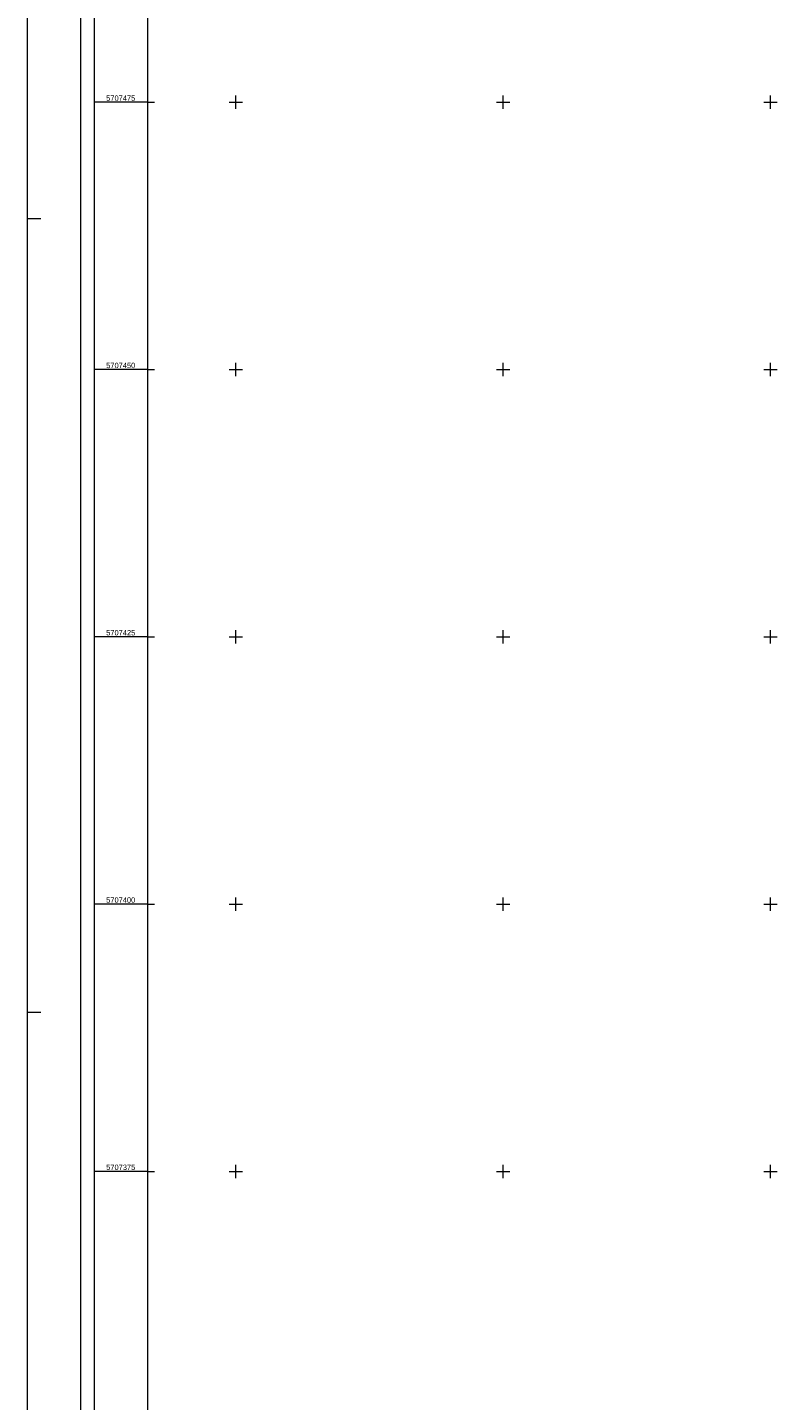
# Model space of a CAD drawing. Header units: metres. Extents: x 32377355 to 32378041, y 5707167 to 5708004.
# Tile 4 of 80: x 32377355 to 32377426, y 5707354 to 5707482. Entities that reach past the tile are written whole.
import ezdxf

# ---------------------------------------------------------------- set-up
doc = ezdxf.new("R2010")
doc.units = ezdxf.units.M
doc.header["$LTSCALE"] = 0.25
doc.layers.add('Ebene 71', color=71, linetype='CONTINUOUS', lineweight=0)
doc.styles.add('Schrift rechtsgenei', font='Arial.ttf')

msp = doc.modelspace()

# ---------------------------------------------------------------- linework, layer by layer
at = {"layer": 'Ebene 71', "color": 7, "linetype": 'Continuous', "lineweight": 18}
for p, q in [((32377360.4975, 5707167.1275), (32377360.4975, 5708004.388635)), ((32377355.4975, 5707464.1275), (32377356.7475, 5707464.1275)), ((32377355.4975, 5707389.8775), (32377356.7475, 5707389.8775))]:
    msp.add_line(p, q, dxfattribs=at)
at = {"layer": 'Ebene 71', "color": 7, "linetype": 'Continuous', "lineweight": 9}
for p, q in [((32377374.999722, 5707474.372003), (32377374.999722, 5707475.622003)), ((32377399.999722, 5707474.372003), (32377399.999722, 5707475.622003)), ((32377424.999722, 5707474.372003), (32377424.999722, 5707475.622003)), ((32377366.7475, 5707474.997003), (32377367.3725, 5707474.997003)), ((32377374.374722, 5707474.997003), (32377375.624722, 5707474.997003)), ((32377399.374722, 5707474.997003), (32377400.624722, 5707474.997003)), ((32377424.374722, 5707474.997003), (32377425.624722, 5707474.997003)), ((32377366.7475, 5707449.997003), (32377367.3725, 5707449.997003)), ((32377374.374722, 5707449.997003), (32377375.624722, 5707449.997003)), ((32377374.999722, 5707449.372003), (32377374.999722, 5707450.622003)), ((32377399.374722, 5707449.997003), (32377400.624722, 5707449.997003)), ((32377399.999722, 5707449.372003), (32377399.999722, 5707450.622003)), ((32377424.374722, 5707449.997003), (32377425.624722, 5707449.997003)), ((32377424.999722, 5707449.372003), (32377424.999722, 5707450.622003)), ((32377374.999722, 5707424.372003), (32377374.999722, 5707425.622003)), ((32377399.999722, 5707424.372003), (32377399.999722, 5707425.622003)), ((32377424.999722, 5707424.372003), (32377424.999722, 5707425.622003)), ((32377366.7475, 5707424.997003), (32377367.3725, 5707424.997003)), ((32377374.374722, 5707424.997003), (32377375.624722, 5707424.997003)), ((32377399.374722, 5707424.997003), (32377400.624722, 5707424.997003)), ((32377424.374722, 5707424.997003), (32377425.624722, 5707424.997003)), ((32377366.7475, 5707399.997003), (32377367.3725, 5707399.997003)), ((32377374.374722, 5707399.997003), (32377375.624722, 5707399.997003)), ((32377374.999722, 5707399.372003), (32377374.999722, 5707400.622003)), ((32377399.374722, 5707399.997003), (32377400.624722, 5707399.997003)), ((32377399.999722, 5707399.372003), (32377399.999722, 5707400.622003)), ((32377424.374722, 5707399.997003), (32377425.624722, 5707399.997003)), ((32377424.999722, 5707399.372003), (32377424.999722, 5707400.622003)), ((32377366.7475, 5707374.997003), (32377367.3725, 5707374.997003)), ((32377374.374722, 5707374.997003), (32377375.624722, 5707374.997003)), ((32377374.999722, 5707374.372003), (32377374.999722, 5707375.622003)), ((32377399.374722, 5707374.997003), (32377400.624722, 5707374.997003)), ((32377399.999722, 5707374.372003), (32377399.999722, 5707375.622003)), ((32377424.374722, 5707374.997003), (32377425.624722, 5707374.997003)), ((32377424.999722, 5707374.372003), (32377424.999722, 5707375.622003))]:
    msp.add_line(p, q, dxfattribs=at)
at = {"layer": 'Ebene 71', "color": 7, "lineweight": 18}
for p, q in [((32377366.7475, 5707474.997003), (32377361.7475, 5707474.997003)), ((32377366.7475, 5707449.997003), (32377361.7475, 5707449.997003)), ((32377366.7475, 5707424.997003), (32377361.7475, 5707424.997003)), ((32377366.7475, 5707399.997003), (32377361.7475, 5707399.997003)), ((32377366.7475, 5707374.997003), (32377361.7475, 5707374.997003))]:
    msp.add_line(p, q, dxfattribs=at)
at = {"layer": 'Ebene 71', "color": 7, "linetype": 'Continuous', "lineweight": 18}
msp.add_lwpolyline([(32377355.4975, 5707167.1275), (32377355.4975, 5708004.388635), (32378040.685612, 5708004.388635), (32378040.685612, 5707167.1275), (32377355.4975, 5707167.1275)], close=True, dxfattribs=at)
at = {"layer": 'Ebene 71', "color": 7, "lineweight": 18}
for points in [[(32377361.77, 5707168.4), (32377361.77, 5708003.116135), (32378015.663113, 5708003.116135), (32378015.663113, 5707168.4), (32377361.77, 5707168.4)], [(32377366.7475, 5707173.3775), (32377366.7475, 5707998.138635), (32378010.685612, 5707998.138635), (32378010.685612, 5707173.3775), (32377366.7475, 5707173.3775)]]:
    msp.add_lwpolyline(points, close=True, dxfattribs=at)

# ---------------------------------------------------------------- texts
at = {"layer": 'Ebene 71', "color": 7, "lineweight": 18, "char_height": 0.5, "attachment_point": 7, "line_spacing_factor": 0.69, "style": 'Schrift rechtsgenei'}
for s, insert in [('5707475', (32377362.865, 5707475.122003)), ('5707450', (32377362.865, 5707450.122003)), ('5707425', (32377362.865, 5707425.122003)), ('5707400', (32377362.865, 5707400.122003)), ('5707375', (32377362.865, 5707375.122003))]:
    msp.add_mtext(s, dxfattribs=dict(at, insert=insert))

doc.saveas('drawing.dxf')
